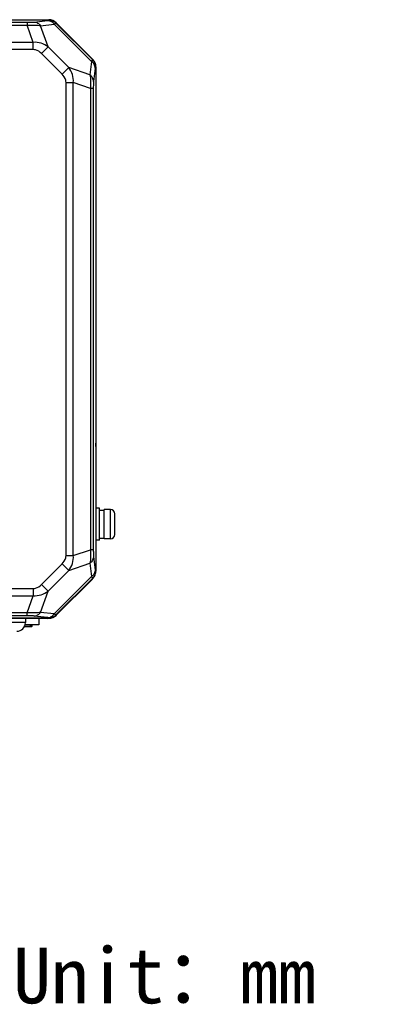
# Model space of a CAD drawing. Header units: millimetres. Extents: x 148 to 1107, y 759 to 1298.
# Tile 13 of 13: x 1025 to 1107, y 759 to 989. Entities that reach past the tile are written whole.
import ezdxf

# ---------------------------------------------------------------- set-up
doc = ezdxf.new("R2010")
doc.units = ezdxf.units.MM
doc.header["$LTSCALE"] = 65.395
doc.layers.get('0').update_dxf_attribs({"linetype": 'CONTINUOUS'})
doc.layers.add('00_COMPONENTS', color=7, linetype='CONTINUOUS')
doc.styles.get("Standard").update_dxf_attribs({"font": 'simfang.ttf'})

msp = doc.modelspace()

# ---------------------------------------------------------------- linework, layer by layer
at = {"layer": '00_COMPONENTS'}
for p, q in [((873.432, 988.85), (1031.444, 988.85)), ((873.441, 988.822), (1031.435, 988.822)), ((878.497, 988.236), (1026.38, 988.236)), ((1026.38, 988.236), (1026.38, 987.539)), ((1027.966, 988.305), (1031.139, 988.685)), ((1029.507, 987.452), (1032.68, 987.832)), ((1031.405, 988.749), (1031.435, 988.822)), ((1032.68, 987.832), (1041.421, 979.091)), ((1033.098, 988.048), (1033.128, 988.121)), ((1033.098, 988.048), (1041.636, 979.509)), ((1033.128, 988.121), (1041.709, 979.539)), ((1041.735, 979.553), (1033.141, 988.147)), ((878.497, 987.539), (1026.38, 987.539)), ((1027.764, 983.553), (1026.38, 987.539)), ((1031.234, 982.478), (1029.507, 987.452)), ((1027.764, 983.553), (877.112, 983.553)), ((1027.764, 981.856), (1027.764, 983.553)), ((1027.764, 981.856), (877.112, 981.856)), ((1029.694, 980.938), (1031.234, 982.478)), ((1034.526, 976.105), (1029.694, 980.938)), ((1036.067, 977.646), (1031.234, 982.478)), ((1041.421, 979.091), (1041.04, 975.919)), ((1041.709, 979.539), (1041.636, 979.509)), ((1034.526, 976.105), (1036.067, 977.646)), ((1041.04, 975.919), (1036.067, 977.646)), ((1042.274, 977.55), (1041.893, 974.378)), ((1042.41, 977.847), (1042.337, 977.816)), ((1042.41, 977.847), (1042.41, 859.853)), ((1042.438, 977.856), (1042.438, 889.85)), ((1035.444, 974.176), (1037.141, 974.176)), ((1035.444, 863.524), (1035.444, 974.176)), ((1037.141, 863.524), (1037.141, 974.176)), ((1041.127, 972.792), (1037.141, 974.176)), ((1041.824, 972.792), (1041.127, 972.792)), ((1041.127, 972.792), (1041.127, 864.908)), ((1041.824, 972.792), (1041.824, 864.908)), ((1042.417, 889.19), (1042.417, 889.85)), ((1042.438, 889.05), (1042.438, 860.092)), ((1043.238, 874.6), (1042.438, 874.6)), ((1043.238, 867.1), (1043.238, 874.6)), ((1044.338, 874.1), (1043.238, 874.1)), ((1045.838, 874.275), (1044.338, 874.275)), ((1044.338, 867.428), (1044.338, 874.272)), ((1045.838, 867.425), (1045.838, 874.275)), ((1046.838, 868.425), (1046.838, 873.275)), ((1043.238, 867.1), (1042.438, 867.1)), ((1045.838, 867.425), (1044.338, 867.425)), ((1035.444, 863.524), (1037.141, 863.524)), ((1037.141, 863.524), (1041.127, 864.908)), ((1041.824, 864.908), (1041.127, 864.908)), ((1029.694, 856.762), (1034.526, 861.595)), ((1034.526, 861.595), (1036.067, 860.054)), ((1036.067, 860.054), (1041.04, 861.781)), ((1041.04, 861.781), (1041.421, 858.608)), ((1041.893, 863.322), (1042.274, 860.149)), ((1031.234, 855.221), (1036.067, 860.054)), ((1042.337, 859.883), (1042.41, 859.853)), ((1029.694, 856.762), (1031.234, 855.221)), ((1041.421, 858.608), (1032.68, 849.868)), ((1041.636, 858.19), (1033.098, 849.652)), ((1041.709, 858.16), (1033.128, 849.579)), ((1033.317, 849.729), (1041.56, 857.971)), ((1041.636, 858.19), (1041.709, 858.16)), ((877.112, 855.844), (1027.764, 855.844)), ((1027.764, 855.844), (1027.764, 854.147)), ((1029.507, 850.248), (1031.234, 855.221)), ((877.112, 854.147), (1027.764, 854.147)), ((1026.38, 850.161), (1027.764, 854.147)), ((1026.38, 850.161), (878.497, 850.161)), ((1026.38, 849.464), (1026.38, 850.161)), ((1032.68, 849.868), (1029.507, 850.248)), ((1031.435, 848.878), (873.441, 848.878)), ((1031.196, 848.85), (873.681, 848.85)), ((1026.38, 849.464), (878.497, 849.464)), ((1025.938, 847.85), (1006.938, 847.85)), ((1025.938, 848.85), (1025.938, 847.85)), ((1031.139, 849.014), (1027.966, 849.395)), ((1029.088, 848.85), (1029.088, 847.351)), ((1031.435, 848.878), (1031.405, 848.951)), ((1033.128, 849.579), (1033.098, 849.652)), ((1027.338, 846.85), (1025.67, 846.85)), ((1027.438, 846.95), (1025.72, 846.95)), ((1029.088, 847.351), (1025.874, 847.351)), ((1027.168, 846.85), (1027.168, 847.351)), ((1027.288, 846.85), (1027.288, 847.351)), ((1027.338, 846.85), (1027.438, 846.95)), ((1027.438, 847.351), (1027.438, 846.95))]:
    msp.add_line(p, q, dxfattribs=at)
for centre, radius, start, end in [((1031.399, 986.337), 2.412, 79.93846, 89.85954), ((1031.444, 986.45), 2.4, 45, 90), ((1031.392, 986.333), 2.418, 45.15647, 60.00213), ((1049.185, 975.827), 8.422, 156.67359, 157.1992), ((1039.922, 977.804), 2.418, 29.99699, 44.84324), ((1040.038, 977.856), 2.4, 0, 45), ((1045.723, 977.138), 3.473, 172.39415, 173.17489), ((1039.925, 977.81), 2.412, 0.14073, 10.06118), ((1041.938, 889.05), 0.5, 0, 18.83968), ((1045.838, 873.275), 1, 0, 90), ((1045.838, 868.425), 1, 270, 0), ((1039.925, 859.889), 2.412, 349.93846, 359.85954), ((1039.438, 860.092), 3, 349.66893, 0), ((1039.438, 860.092), 3, 315, 325.33106), ((1039.922, 859.896), 2.418, 315.15647, 330.00213), ((1029.416, 842.103), 8.422, 66.67359, 67.1992), ((1031.196, 851.85), 3, 304.66894, 315), ((1023.938, 847.85), 2, 270, 0), ((1030.726, 845.565), 3.473, 82.39415, 83.17489), ((1031.196, 851.85), 3, 270, 280.33107), ((1031.399, 851.363), 2.412, 270.14073, 280.06118), ((1031.392, 851.367), 2.418, 299.99699, 314.84324)]:
    msp.add_arc(centre, radius, start, end, dxfattribs=at)
for centre, major_axis, ratio, start_param, end_param in [((1031.43, 986.416), (0.921, 2.224), 0.9971479, -0.3916903, 0.3916903), ((1040.004, 977.842), (2.224, 0.921), 0.9971479, -0.3916903, 0.3916903), ((1043.238, 870.85), (8.929, 0), 0.3639702, 4.712389, 4.8358926), ((1045.024, 870.85), (8.929, 0), 0.3639702, 4.6122331, 4.6355032), ((1040.004, 859.858), (2.224, -0.921), 0.9971479, -0.3916903, 0.3916903), ((1031.43, 851.284), (0.921, -2.224), 0.9971479, 5.891495, 6.6748756)]:
    msp.add_ellipse(centre, major_axis=major_axis, ratio=ratio, start_param=start_param, end_param=end_param, dxfattribs=at)
for points, knots in [([(1026.38, 988.236), (1026.541, 988.236), (1027.071, 988.242), (1027.601, 988.261), (1027.966, 988.305)], [0, 0, 0, 0, 0.3047982, 1, 1, 1, 1]), ([(1027.966, 988.305), (1028.259, 988.293), (1028.86, 988.116), (1029.32, 987.698), (1029.507, 987.452)], [0, 0, 0, 0, 0.4857464, 1, 1, 1, 1]), ([(1031.139, 988.685), (1031.203, 988.693), (1031.28, 988.712), (1031.394, 988.724), (1031.405, 988.749)], [0, 0, 0, 0, 0.7003111, 1, 1, 1, 1]), ([(1031.139, 988.685), (1031.431, 988.674), (1032.032, 988.496), (1032.493, 988.079), (1032.68, 987.832)], [0, 0, 0, 0, 0.4857484, 1, 1, 1, 1]), ([(1032.68, 987.832), (1032.779, 987.874), (1032.913, 987.943), (1033.071, 988.006), (1033.098, 988.048)], [0, 0, 0, 0, 0.6853054, 1, 1, 1, 1]), ([(1026.38, 987.539), (1026.958, 987.585), (1028.003, 987.622), (1029.051, 987.54), (1029.507, 987.452)], [0, 0, 0, 0, 0.5548206, 1, 1, 1, 1]), ([(1031.234, 982.478), (1030.752, 982.854), (1029.642, 983.451), (1028.383, 983.603), (1027.764, 983.553)], [0, 0, 0, 0, 0.4959528, 1, 1, 1, 1]), ([(1029.694, 980.938), (1029.311, 981.32), (1028.672, 981.753), (1027.947, 981.856), (1027.764, 981.856)], [0, 0, 0, 0, 0.7480719, 1, 1, 1, 1]), ([(1042.274, 977.55), (1042.262, 977.842), (1042.085, 978.444), (1041.667, 978.904), (1041.421, 979.091)], [0, 0, 0, 0, 0.4857464, 1, 1, 1, 1]), ([(1041.636, 979.509), (1041.601, 979.486), (1041.544, 979.357), (1041.486, 979.245), (1041.451, 979.162)], [0, 0, 0, 0, 0.3192416, 1, 1, 1, 1]), ([(1037.141, 974.176), (1037.192, 974.795), (1037.039, 976.054), (1036.442, 977.164), (1036.067, 977.646)], [0, 0, 0, 0, 0.5039481, 1, 1, 1, 1]), ([(1042.337, 977.816), (1042.316, 977.808), (1042.303, 977.715), (1042.287, 977.65), (1042.28, 977.597)], [0, 0, 0, 0, 0.303051, 1, 1, 1, 1]), ([(1035.444, 974.176), (1035.444, 974.358), (1035.341, 975.083), (1034.909, 975.722), (1034.526, 976.105)], [0, 0, 0, 0, 0.2518082, 1, 1, 1, 1]), ([(1041.893, 974.378), (1041.881, 974.67), (1041.704, 975.272), (1041.287, 975.732), (1041.04, 975.919)], [0, 0, 0, 0, 0.4857464, 1, 1, 1, 1]), ([(1041.04, 975.919), (1041.129, 975.462), (1041.21, 974.415), (1041.174, 973.369), (1041.127, 972.792)], [0, 0, 0, 0, 0.4451643, 1, 1, 1, 1]), ([(1041.893, 974.378), (1041.882, 974.282), (1041.834, 973.755), (1041.824, 973.225), (1041.824, 972.792)], [0, 0, 0, 0, 0.1818518, 1, 1, 1, 1]), ([(1034.526, 861.595), (1034.909, 861.977), (1035.341, 862.616), (1035.444, 863.342), (1035.444, 863.524)], [0, 0, 0, 0, 0.7480719, 1, 1, 1, 1]), ([(1036.067, 860.054), (1036.442, 860.536), (1037.039, 861.646), (1037.192, 862.905), (1037.141, 863.524)], [0, 0, 0, 0, 0.4959525, 1, 1, 1, 1]), ([(1041.127, 864.908), (1041.174, 864.33), (1041.21, 863.285), (1041.129, 862.237), (1041.04, 861.781)], [0, 0, 0, 0, 0.5548206, 1, 1, 1, 1]), ([(1041.824, 864.908), (1041.824, 864.747), (1041.83, 864.217), (1041.849, 863.687), (1041.893, 863.322)], [0, 0, 0, 0, 0.3047982, 1, 1, 1, 1]), ([(1041.893, 863.322), (1041.881, 863.03), (1041.704, 862.428), (1041.287, 861.968), (1041.04, 861.781)], [0, 0, 0, 0, 0.4857464, 1, 1, 1, 1]), ([(1042.274, 860.149), (1042.262, 859.857), (1042.085, 859.256), (1041.667, 858.795), (1041.421, 858.608)], [0, 0, 0, 0, 0.4857484, 1, 1, 1, 1]), ([(1042.274, 860.149), (1042.281, 860.085), (1042.301, 860.008), (1042.312, 859.894), (1042.337, 859.883)], [0, 0, 0, 0, 0.7003111, 1, 1, 1, 1]), ([(1027.764, 855.844), (1027.946, 855.844), (1028.671, 855.947), (1029.311, 856.379), (1029.694, 856.762)], [0, 0, 0, 0, 0.2518082, 1, 1, 1, 1]), ([(1041.421, 858.608), (1041.462, 858.509), (1041.531, 858.375), (1041.595, 858.217), (1041.636, 858.19)], [0, 0, 0, 0, 0.6853054, 1, 1, 1, 1]), ([(1027.764, 854.147), (1028.383, 854.096), (1029.642, 854.249), (1030.752, 854.846), (1031.234, 855.221)], [0, 0, 0, 0, 0.503949, 1, 1, 1, 1]), ([(1029.507, 850.248), (1029.051, 850.16), (1028.003, 850.078), (1026.958, 850.114), (1026.38, 850.161)], [0, 0, 0, 0, 0.4451639, 1, 1, 1, 1]), ([(1027.966, 849.395), (1028.259, 849.407), (1028.86, 849.584), (1029.32, 850.001), (1029.507, 850.248)], [0, 0, 0, 0, 0.4857464, 1, 1, 1, 1]), ([(1031.139, 849.014), (1031.431, 849.026), (1032.032, 849.203), (1032.493, 849.621), (1032.68, 849.868)], [0, 0, 0, 0, 0.4857464, 1, 1, 1, 1]), ([(1033.098, 849.652), (1033.075, 849.687), (1032.945, 849.744), (1032.833, 849.802), (1032.751, 849.837)], [0, 0, 0, 0, 0.3192416, 1, 1, 1, 1]), ([(1027.966, 849.395), (1027.871, 849.406), (1027.343, 849.454), (1026.813, 849.464), (1026.38, 849.464)], [0, 0, 0, 0, 0.1818518, 1, 1, 1, 1]), ([(1031.405, 848.951), (1031.396, 848.972), (1031.303, 848.985), (1031.238, 849.001), (1031.186, 849.008)], [0, 0, 0, 0, 0.303051, 1, 1, 1, 1])]:
    msp.add_open_spline(points, degree=3, knots=knots, dxfattribs=at)
for points in [[(1031.82, 988.712), (1032.093, 988.663), (1032.361, 988.566), (1032.601, 988.427)], [(1042.3, 978.232), (1042.252, 978.505), (1042.154, 978.773), (1042.016, 979.013)], [(1042.3, 859.468), (1042.252, 859.195), (1042.154, 858.927), (1042.016, 858.687)], [(1031.82, 848.988), (1032.093, 849.036), (1032.361, 849.134), (1032.601, 849.272)]]:
    msp.add_open_spline(points, degree=3, dxfattribs=at)

# ---------------------------------------------------------------- texts
at = {"color": 0, "insert": (1023.045, 771.821), "char_height": 13, "attachment_point": 1}
msp.add_mtext('Unit：mm', dxfattribs=at)

doc.saveas('drawing.dxf')
